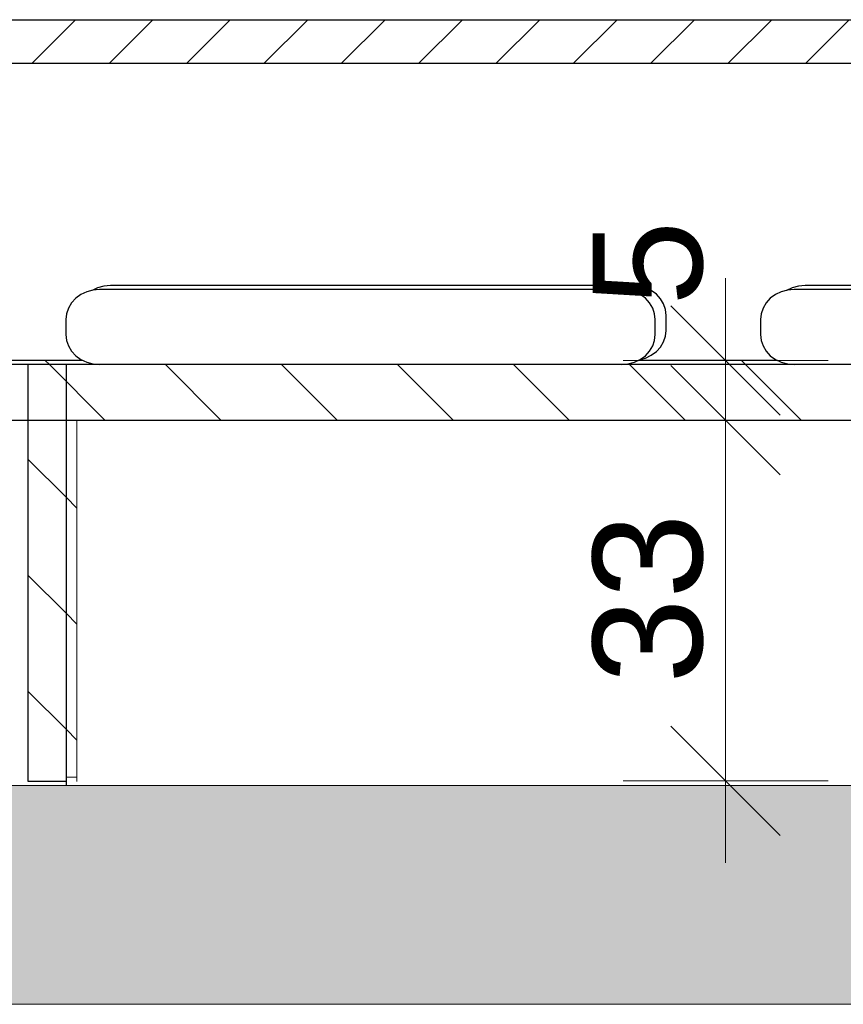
# Model space of a CAD drawing. Header units: millimetres. Extents: x -13131571 to -13125242, y -52286 to -49344.
# Tile 15 of 34: x -13127768 to -13127015, y -52286 to -51387. Entities that reach past the tile are written whole.
import ezdxf

# ---------------------------------------------------------------- set-up
doc = ezdxf.new("R2010")
doc.units = ezdxf.units.MM
doc.header["$MEASUREMENT"] = 0
doc.layers.add('FACADE latérale Meuble 8_6_0', color=7, linetype='Continuous')
doc.layers.add('FACADE latérale Meuble 8_6_BQN 2 COTATIONS PC', color=7, linetype='Continuous')
doc.styles.add('STYLE_GENERE_1', font='txt')

msp = doc.modelspace()

# ---------------------------------------------------------------- hatches: boundary and pattern name
at = {"layer": 'FACADE latérale Meuble 8_6_0', "linetype": 'Continuous', "lineweight": 5}
h = msp.add_hatch(dxfattribs=at)
h.set_pattern_fill('Brique_1_0006', color=1, style=0, pattern_type=2)
h.set_pattern_definition([(45, (-13273727.386, -52086.485), (-35.355339, 35.355339), [])])
h.paths.add_polyline_path([(-13127875.52, -51386.6), (-13127875.52, -51426.6), (-13126381.52, -51426.6), (-13126381.52, -51386.6)])
at = {"layer": 'FACADE latérale Meuble 8_6_0', "linetype": 'Continuous', "lineweight": 18, "true_color": 0xb3b3b3}
msp.add_hatch(color=253, dxfattribs=at).paths.add_polyline_path([(-13128658.2, -52286.49), (-13125241.73, -52286.49), (-13125241.73, -52086.49), (-13128658.2, -52086.49)])

# ---------------------------------------------------------------- linework, layer by layer
at = {"layer": 'FACADE latérale Meuble 8_6_0', "color": 7, "linetype": 'Continuous', "lineweight": 30}
for p, q in [((-13127875.52, -51386.6), (-13126381.52, -51386.6)), ((-13126381.52, -51426.6), (-13127875.52, -51426.6)), ((-13127706.96, -51635.31), (-13127712.29, -51637.85)), ((-13127701.19, -51633.75), (-13127706.96, -51635.31)), ((-13127696.94, -51631.56), (-13127702.05, -51633.99)), ((-13127695.18, -51633.23), (-13127701.19, -51633.75)), ((-13127691.17, -51630), (-13127696.94, -51631.56)), ((-13127217.93, -51633.23), (-13127695.18, -51633.23)), ((-13127685.16, -51629.47), (-13127691.17, -51630)), ((-13127207.91, -51629.47), (-13127685.16, -51629.47)), ((-13127211.93, -51633.75), (-13127217.93, -51633.23)), ((-13127206.15, -51635.31), (-13127211.93, -51633.75)), ((-13127201.91, -51630), (-13127207.91, -51629.47)), ((-13127200.83, -51637.85), (-13127206.15, -51635.31)), ((-13127196.13, -51631.56), (-13127201.91, -51630)), ((-13127190.81, -51634.09), (-13127196.13, -51631.56)), ((-13127186.14, -51637.5), (-13127190.81, -51634.09)), ((-13127071.98, -51635.31), (-13127077.3, -51637.85)), ((-13127066.2, -51633.75), (-13127071.98, -51635.31)), ((-13127061.96, -51631.56), (-13127067.07, -51633.99)), ((-13127060.2, -51633.23), (-13127066.2, -51633.75)), ((-13127056.18, -51630), (-13127061.96, -51631.56)), ((-13126582.95, -51633.23), (-13127060.2, -51633.23)), ((-13127050.18, -51629.47), (-13127056.18, -51630)), ((-13126572.93, -51629.47), (-13127050.18, -51629.47)), ((-13127716.95, -51641.25), (-13127720.78, -51645.41)), ((-13127712.29, -51637.85), (-13127716.95, -51641.25)), ((-13127196.16, -51641.25), (-13127200.83, -51637.85)), ((-13127192.33, -51645.41), (-13127196.16, -51641.25)), ((-13127182.31, -51641.65), (-13127186.14, -51637.5)), ((-13127179.47, -51646.38), (-13127182.31, -51641.65)), ((-13127081.97, -51641.25), (-13127085.8, -51645.41)), ((-13127077.3, -51637.85), (-13127081.97, -51641.25)), ((-13127723.63, -51650.14), (-13127725.38, -51655.28)), ((-13127720.78, -51645.41), (-13127723.63, -51650.14)), ((-13127189.49, -51650.14), (-13127192.33, -51645.41)), ((-13127187.73, -51655.28), (-13127189.49, -51650.14)), ((-13127177.71, -51651.52), (-13127179.47, -51646.38)), ((-13127177.12, -51656.87), (-13127177.71, -51651.52)), ((-13127088.64, -51650.14), (-13127090.39, -51655.28)), ((-13127085.8, -51645.41), (-13127088.64, -51650.14)), ((-13127725.38, -51655.28), (-13127725.97, -51660.63)), ((-13127725.97, -51660.63), (-13127725.97, -51674.33)), ((-13127187.14, -51660.63), (-13127187.73, -51655.28)), ((-13127187.14, -51674.33), (-13127187.14, -51660.63)), ((-13127177.12, -51670.57), (-13127177.12, -51656.87)), ((-13127090.39, -51655.28), (-13127090.99, -51660.63)), ((-13127090.99, -51660.63), (-13127090.99, -51674.33)), ((-13127177.71, -51675.92), (-13127177.12, -51670.57)), ((-13127725.97, -51674.33), (-13127725.38, -51679.67)), ((-13127725.38, -51679.67), (-13127723.63, -51684.81)), ((-13127189.49, -51684.81), (-13127187.73, -51679.67)), ((-13127187.73, -51679.67), (-13127187.14, -51674.33)), ((-13127179.47, -51681.06), (-13127177.71, -51675.92)), ((-13127090.99, -51674.33), (-13127090.39, -51679.67)), ((-13127090.39, -51679.67), (-13127088.64, -51684.81)), ((-13127723.63, -51684.81), (-13127720.78, -51689.55)), ((-13127720.78, -51689.55), (-13127716.95, -51693.7)), ((-13127196.16, -51693.7), (-13127192.33, -51689.55)), ((-13127192.33, -51689.55), (-13127189.49, -51684.81)), ((-13127186.14, -51689.94), (-13127182.31, -51685.79)), ((-13127182.31, -51685.79), (-13127179.47, -51681.06)), ((-13127088.64, -51684.81), (-13127085.8, -51689.55)), ((-13127085.8, -51689.55), (-13127081.97, -51693.7)), ((-13127710.48, -51697.97), (-13127776.02, -51697.97)), ((-13127716.95, -51693.7), (-13127712.29, -51697.11)), ((-13127712.29, -51697.11), (-13127706.96, -51699.64)), ((-13127206.15, -51699.64), (-13127200.83, -51697.11)), ((-13127075.49, -51697.97), (-13127202.64, -51697.97)), ((-13127201.04, -51697.21), (-13127196.13, -51695.89)), ((-13127200.83, -51697.11), (-13127196.16, -51693.7)), ((-13127196.13, -51695.89), (-13127190.81, -51693.35)), ((-13127190.81, -51693.35), (-13127186.14, -51689.94)), ((-13127081.97, -51693.7), (-13127077.3, -51697.11)), ((-13127077.3, -51697.11), (-13127071.98, -51699.64)), ((-13127760.41, -51701.73), (-13127807.19, -51701.73)), ((-13126550.06, -51701.73), (-13127760.41, -51701.73)), ((-13127760.41, -51752.53), (-13127760.41, -51701.73)), ((-13127725.86, -51701.73), (-13127725.86, -51752.53)), ((-13127706.96, -51699.64), (-13127701.19, -51701.2)), ((-13127701.19, -51701.2), (-13127695.18, -51701.73)), ((-13127217.93, -51701.73), (-13127211.93, -51701.2)), ((-13127211.93, -51701.2), (-13127206.15, -51699.64)), ((-13127071.98, -51699.64), (-13127066.2, -51701.2)), ((-13127066.2, -51701.2), (-13127060.2, -51701.73)), ((-13127807.19, -51752.53), (-13127760.41, -51752.53)), ((-13127760.41, -52082.73), (-13127760.41, -51752.53)), ((-13127760.41, -51752.53), (-13127725.86, -51752.53)), ((-13127725.86, -51752.53), (-13127725.86, -52082.73)), ((-13127725.86, -51752.53), (-13126550.06, -51752.53)), ((-13127725.86, -52082.73), (-13127760.41, -52082.73)), ((-13127725.86, -52082.73), (-13127725.86, -52086.49))]:
    msp.add_line(p, q, dxfattribs=at)
at = {"layer": 'FACADE latérale Meuble 8_6_0', "color": 1, "linetype": 'Continuous', "lineweight": 5}
for p, q in [((-13127741.04, -51701.73), (-13127744.8, -51697.97)), ((-13127741.04, -51701.73), (-13127744.8, -51697.97)), ((-13127104.64, -51701.73), (-13127108.4, -51697.97)), ((-13127104.64, -51701.73), (-13127108.4, -51697.97)), ((-13127690.24, -51752.53), (-13127741.04, -51701.73)), ((-13127725.86, -51716.9), (-13127741.04, -51701.73)), ((-13127584.17, -51752.53), (-13127634.97, -51701.73)), ((-13127478.11, -51752.53), (-13127528.91, -51701.73)), ((-13127372.04, -51752.53), (-13127422.84, -51701.73)), ((-13127265.98, -51752.53), (-13127316.78, -51701.73)), ((-13127210.71, -51701.73), (-13127211.38, -51701.05)), ((-13127210.71, -51701.73), (-13127211.38, -51701.05)), ((-13127159.91, -51752.53), (-13127210.71, -51701.73)), ((-13127053.84, -51752.53), (-13127104.64, -51701.73)), ((-13127725.86, -51822.97), (-13127760.41, -51788.43)), ((-13127725.86, -51929.04), (-13127760.41, -51894.49)), ((-13127725.86, -52035.1), (-13127760.41, -52000.56))]:
    msp.add_line(p, q, dxfattribs=at)
at = {"layer": 'FACADE latérale Meuble 8_6_0', "color": 250, "linetype": 'Continuous', "lineweight": 0, "true_color": 0x191919}
for p, q in [((-13127715.84, -51752.53), (-13127715.84, -52078.97)), ((-13127715.84, -51832.99), (-13127725.86, -51822.97)), ((-13127715.84, -51832.99), (-13127725.86, -51822.97)), ((-13127715.84, -51939.06), (-13127725.86, -51929.04)), ((-13127715.84, -52045.12), (-13127725.86, -52035.1)), ((-13127715.84, -52078.97), (-13127725.86, -52078.97)), ((-13127715.84, -52078.97), (-13127715.84, -52082.73))]:
    msp.add_line(p, q, dxfattribs=at)
at = {"layer": 'FACADE latérale Meuble 8_6_0', "color": 7, "linetype": 'Continuous', "lineweight": 20, "flags": 128}
for points in [[(-13125241.73, -52086.49), (-13128658.2, -52086.49)], [(-13128658.2, -52286.49), (-13125241.73, -52286.49)]]:
    msp.add_lwpolyline(points, dxfattribs=at)
at = {"layer": 'FACADE latérale Meuble 8_6_BQN 2 COTATIONS PC', "color": 7, "linetype": 'Continuous', "lineweight": 5}
for p, q in [((-13127122.85, -51697.97), (-13127122.85, -51622.97)), ((-13127172.85, -51647.97), (-13127072.85, -51747.97)), ((-13127029.1, -51697.97), (-13127216.6, -51697.97)), ((-13127122.85, -51752.53), (-13127122.85, -51697.97)), ((-13127072.85, -51802.53), (-13127172.85, -51702.53)), ((-13127029.1, -51752.53), (-13127216.6, -51752.53)), ((-13127122.85, -52082.32), (-13127122.85, -51752.53)), ((-13127172.85, -52032.32), (-13127072.85, -52132.32)), ((-13127029.1, -52082.32), (-13127216.6, -52082.32)), ((-13127122.85, -52157.32), (-13127122.85, -52082.32))]:
    msp.add_line(p, q, dxfattribs=at)

# ---------------------------------------------------------------- texts
at = {"layer": 'FACADE latérale Meuble 8_6_BQN 2 COTATIONS PC', "color": 7, "linetype": 'Continuous', "lineweight": 5, "char_height": 100, "attachment_point": 7, "rotation": 90, "style": 'STYLE_GENERE_1'}
for s, insert, width in [('\\A1;{\\pql;\\fArial Unicode MS|b0|i0|c0|p0;\\W1.000000;5}', (-13127142.85, -51647.97), 75.8962), ('\\A1;{\\pql;\\fArial Unicode MS|b0|i0|c0|p0;\\W1.000000;33}', (-13127142.85, -51993.32), 151.793)]:
    msp.add_mtext(s, dxfattribs=dict(at, insert=insert, width=width))

doc.saveas('drawing.dxf')
